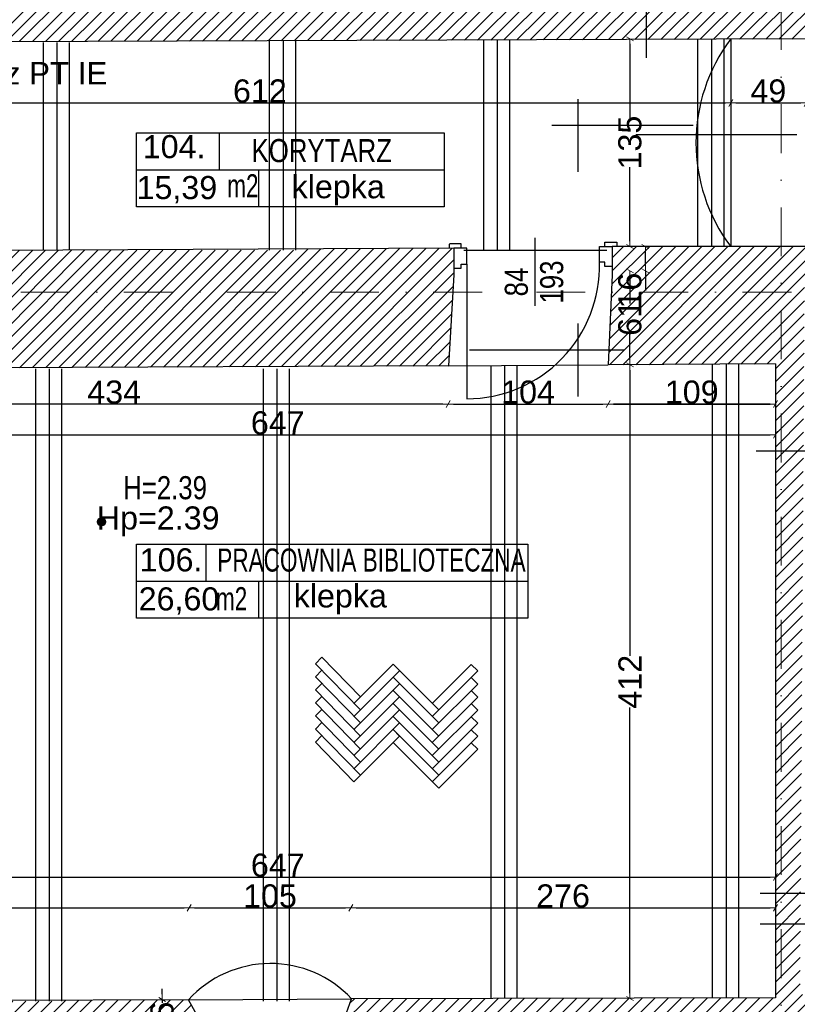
# Model space of a CAD drawing. Header units: millimetres. Extents: x 75999 to 132160, y -108895 to -89040.
# Tile 53 of 61: x 109012 to 114067, y -104884 to -98484. Entities that reach past the tile are written whole.
import ezdxf

# ---------------------------------------------------------------- set-up
doc = ezdxf.new("R2010")
doc.units = ezdxf.units.MM
doc.header["$MEASUREMENT"] = 0
doc.linetypes.add('Dot & Dashed', pattern=[670.277762, 317.5, -176.388889, 0, -176.388874])
for name, color, linetype in [('A-DRZWI', 7, 'Continuous'), ('A-OPISY-2', 7, 'Continuous'), ('A-OPISY-3', 7, 'Continuous'), ('A-WYSOKOSCI', 7, 'Continuous'), ('belki nad', 7, 'Continuous'), ('DIM MALY', 7, 'Continuous'), ('Drawing & Figure', 7, 'Continuous'), ('DRZWI', 7, 'Continuous'), ('linia nadproza', 7, 'Continuous'), ('Nowe_00 ZMIANY', 7, 'Continuous'), ('opisy inne', 7, 'Continuous'), ('OSIE', 7, 'Continuous'), ('podciagi', 7, 'Continuous'), ('POSADZKI', 7, 'Continuous'), ('strop', 7, 'Continuous'), ('Structural - Bearing', 7, 'Continuous'), ('Structural - Grid', 7, 'Continuous'), ('WIDOK', 7, 'Continuous')]:
    doc.layers.add(name, color=color, linetype=linetype)
doc.styles.add('STYL_AUTOMATYCZNY_1', font='arial.ttf')
doc.styles.add('STYL_AUTOMATYCZNY_2', font='arial.ttf')
doc.styles.add('STYL_AUTOMATYCZNY_4', font='arial.ttf', dxfattribs={"width": 0.8})
doc.styles.add('STYL_AUTOMATYCZNY_5', font='arial.ttf', dxfattribs={"width": 0.7})
doc.dimstyles.new('STYL_AUTOMATYCZNY__3', dxfattribs={"dimtxt": 150, "dimasz": 34.231941, "dimexe": 0.18, "dimexo": 0.0625, "dimgap": 0, "dimtad": 1, "dimtih": 1, "dimtoh": 1, "dimdec": 0, "dimlfac": 0.1, "dimzin": 0, "dimdsep": 46, "dimtxsty": 'STYL_AUTOMATYCZNY_2', "dimblk": 'ARROWHEAD_2', "dimblk1": 'ARROWHEAD_2', "dimblk2": 'ARROWHEAD_2', "dimcen": 0.09, "dimse1": 1, "dimse2": 1, "dimclrd": 5, "dimclre": 5, "dimclrt": 1, "dimadec": 0, "dimazin": 0, "dimtfac": 1, "dimtdec": 4, "dimtmove": 0, "dimatfit": 3, "dimfxl": 0, "dimtolj": 1, "dimtzin": 0, "dimarcsym": 0})
doc.dimstyles.new('STYL_AUTOMATYCZNY__4', dxfattribs={"dimtxt": 150, "dimasz": 34.231941, "dimexe": 0.18, "dimexo": 0.0625, "dimgap": 0, "dimtad": 1, "dimdec": 0, "dimlfac": 0.1, "dimzin": 0, "dimdsep": 46, "dimtxsty": 'STYL_AUTOMATYCZNY_2', "dimblk": 'ARROWHEAD_2', "dimblk1": 'ARROWHEAD_2', "dimblk2": 'ARROWHEAD_2', "dimcen": 0.09, "dimse1": 1, "dimse2": 1, "dimclrd": 5, "dimclre": 5, "dimclrt": 1, "dimadec": 0, "dimazin": 0, "dimtfac": 1, "dimtdec": 4, "dimtmove": 0, "dimatfit": 3, "dimfxl": 0, "dimtolj": 1, "dimtzin": 0, "dimarcsym": 0})
doc.dimstyles.new('STYL_AUTOMATYCZNY__7', dxfattribs={"dimtxt": 0.18, "dimasz": 91.2, "dimexe": 0.18, "dimexo": 0.0625, "dimgap": 0, "dimtad": 0, "dimtih": 1, "dimtoh": 1, "dimdec": 4, "dimzin": 0, "dimdsep": 46, "dimcen": 0.09, "dimadec": 0, "dimazin": 0, "dimtfac": 1, "dimtdec": 4, "dimtmove": 0, "dimatfit": 3, "dimldrblk": 'ARROWHEAD_11', "dimfxl": 0, "dimtolj": 1, "dimtzin": 0, "dimarcsym": 0})
pattern_1 = [(45, (0, 0), (-42.426407, 42.426407), [])]

# ---------------------------------------------------------------- blocks, each defined once
blk = doc.blocks.new('ARROWHEAD_2')
at = {"color": 0, "linetype": 'Continuous', "lineweight": 0}
for p, q in [((0, 0), (-1, 0)), ((-0.38, -0.66), (0.38, 0.66))]:
    blk.add_line(p, q, dxfattribs=at)
blk = doc.blocks.new('*D57')
at = {"layer": 'Defpoints', "color": 0}
for p in [(113084.1, -98607), (112979.1, -99957), (113084.1, -99957)]:
    blk.add_point(p, dxfattribs=at)
at = {"layer": 'DIM MALY', "color": 5, "lineweight": -2}
for p, q in [((112979.1, -98641.2), (112979.1, -99123.1)), ((112979.1, -99922.7), (112979.1, -99441.6))]:
    blk.add_line(p, q, dxfattribs=at)
at = {"layer": 'DIM MALY', "color": 5, "lineweight": -2, "xscale": 34.23194115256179, "yscale": 34.23194115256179, "zscale": 34.23194115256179}
for p, rotation in [((112979.1, -98607), 90), ((112979.1, -99957), 270)]:
    blk.add_blockref('ARROWHEAD_2', p, dxfattribs=dict(at, rotation=rotation))
at = {"layer": 'DIM MALY', "color": 1, "insert": (112979.1, -99282.4), "char_height": 150, "attachment_point": 5, "rotation": 90, "style": 'STYL_AUTOMATYCZNY_2'}
blk.add_mtext('\\A1;135', dxfattribs=at)
blk = doc.blocks.new('*D58')
at = {"layer": 'Defpoints', "color": 0}
for p in [(113079.5, -99957), (113084.1, -99957), (113470.7, -100117)]:
    blk.add_point(p, dxfattribs=at)
at = {"layer": 'DIM MALY', "color": 5, "lineweight": -2}
for p, q in [((113079.5, -100082.7), (113079.5, -99991.2)), ((113079.5, -100117), (113079.5, -100244.7))]:
    blk.add_line(p, q, dxfattribs=at)
at = {"layer": 'DIM MALY', "color": 5, "lineweight": -2, "xscale": 34.23194115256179, "yscale": 34.23194115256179, "zscale": 34.23194115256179}
for p, rotation in [((113079.5, -99957), 90), ((113079.5, -100117), 270)]:
    blk.add_blockref('ARROWHEAD_2', p, dxfattribs=dict(at, rotation=rotation))
at = {"layer": 'DIM MALY', "color": 1, "insert": (112979.1, -100244.7), "char_height": 150, "attachment_point": 5, "rotation": 90, "style": 'STYL_AUTOMATYCZNY_2'}
blk.add_mtext('\\A1;16', dxfattribs=at)
blk = doc.blocks.new('*D59')
at = {"layer": 'Defpoints', "color": 0}
for p in [(112979.1, -98607), (113084.1, -98607), (113084.1, -99957)]:
    blk.add_point(p, dxfattribs=at)
at = {"layer": 'DIM MALY', "color": 5, "lineweight": -2}
for p, q in [((112979.1, -98641.2), (112979.1, -99123.1)), ((112979.1, -99922.7), (112979.1, -99441.6))]:
    blk.add_line(p, q, dxfattribs=at)
at = {"layer": 'DIM MALY', "color": 5, "lineweight": -2, "xscale": 34.23194115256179, "yscale": 34.23194115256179, "zscale": 34.23194115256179}
for p, rotation in [((112979.1, -98607), 90), ((112979.1, -99957), 270)]:
    blk.add_blockref('ARROWHEAD_2', p, dxfattribs=dict(at, rotation=rotation))
at = {"layer": 'DIM MALY', "color": 1, "insert": (112979.1, -99282.4), "char_height": 150, "attachment_point": 5, "rotation": 90, "style": 'STYL_AUTOMATYCZNY_2'}
blk.add_mtext('\\A1;135', dxfattribs=at)
blk = doc.blocks.new('*D60')
at = {"layer": 'Defpoints', "color": 0}
for p in [(113370.7, -100117), (112979.1, -100727), (113084.1, -100727)]:
    blk.add_point(p, dxfattribs=at)
at = {"layer": 'DIM MALY', "color": 5, "lineweight": -2}
for p, q in [((112979.1, -100151.2), (112979.1, -100328.9)), ((112979.1, -100692.7), (112979.1, -100515.6))]:
    blk.add_line(p, q, dxfattribs=at)
at = {"layer": 'DIM MALY', "color": 5, "lineweight": -2, "xscale": 34.23194115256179, "yscale": 34.23194115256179, "zscale": 34.23194115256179}
for p, rotation in [((112979.1, -100117), 90), ((112979.1, -100727), 270)]:
    blk.add_blockref('ARROWHEAD_2', p, dxfattribs=dict(at, rotation=rotation))
at = {"layer": 'DIM MALY', "color": 1, "insert": (112979.1, -100422.2), "char_height": 150, "attachment_point": 5, "rotation": 90, "style": 'STYL_AUTOMATYCZNY_2'}
blk.add_mtext('\\A1;61', dxfattribs=at)
blk = doc.blocks.new('*D61')
at = {"layer": 'Defpoints', "color": 0}
for p in [(112984.1, -100727), (112979.1, -104847), (113992.6, -104847)]:
    blk.add_point(p, dxfattribs=at)
at = {"layer": 'DIM MALY', "color": 5, "lineweight": -2}
for p, q in [((112979.1, -100761.2), (112979.1, -102619.4)), ((112979.1, -104812.7), (112979.1, -102955.3))]:
    blk.add_line(p, q, dxfattribs=at)
at = {"layer": 'DIM MALY', "color": 5, "lineweight": -2, "xscale": 34.23194115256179, "yscale": 34.23194115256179, "zscale": 34.23194115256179}
for p, rotation in [((112979.1, -100727), 90), ((112979.1, -104847), 270)]:
    blk.add_blockref('ARROWHEAD_2', p, dxfattribs=dict(at, rotation=rotation))
at = {"layer": 'DIM MALY', "color": 1, "insert": (112979.1, -102787.4), "char_height": 150, "attachment_point": 5, "rotation": 90, "style": 'STYL_AUTOMATYCZNY_2'}
blk.add_mtext('\\A1;412', dxfattribs=at)
blk = doc.blocks.new('*D62')
at = {"layer": 'Defpoints', "color": 0}
for p in [(112837.2, -100632.7), (113924.9, -100632.7), (112837.2, -100981.9)]:
    blk.add_point(p, dxfattribs=at)
at = {"layer": 'DIM MALY', "color": 5, "lineweight": -2}
blk.add_line((113890.7, -100981.9), (112871.4, -100981.9), dxfattribs=at)
at = {"layer": 'DIM MALY', "color": 5, "lineweight": -2, "xscale": 34.23194115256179, "yscale": 34.23194115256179, "zscale": 34.23194115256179, "rotation": 180}
blk.add_blockref('ARROWHEAD_2', (112837.2, -100981.9), dxfattribs=at)
at = {"layer": 'DIM MALY', "color": 5, "lineweight": -2, "xscale": 34.23194115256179, "yscale": 34.23194115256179, "zscale": 34.23194115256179}
blk.add_blockref('ARROWHEAD_2', (113924.9, -100981.9), dxfattribs=at)
at = {"layer": 'DIM MALY', "color": 1, "insert": (113380.7, -100905.3), "char_height": 150, "attachment_point": 5, "style": 'STYL_AUTOMATYCZNY_2'}
blk.add_mtext('\\A1;109', dxfattribs=at)
blk = doc.blocks.new('*D63')
at = {"layer": 'Defpoints', "color": 0}
for p in [(111797.2, -100632.7), (112837.2, -100632.7), (112837.2, -100981.9)]:
    blk.add_point(p, dxfattribs=at)
at = {"layer": 'DIM MALY', "color": 5, "lineweight": -2}
blk.add_line((111831.4, -100981.9), (112803, -100981.9), dxfattribs=at)
at = {"layer": 'DIM MALY', "color": 5, "lineweight": -2, "xscale": 34.23194115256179, "yscale": 34.23194115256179, "zscale": 34.23194115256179, "rotation": 180}
blk.add_blockref('ARROWHEAD_2', (111797.2, -100981.9), dxfattribs=at)
at = {"layer": 'DIM MALY', "color": 5, "lineweight": -2, "xscale": 34.23194115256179, "yscale": 34.23194115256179, "zscale": 34.23194115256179}
blk.add_blockref('ARROWHEAD_2', (112837.2, -100981.9), dxfattribs=at)
at = {"layer": 'DIM MALY', "color": 1, "insert": (112316.8, -100905.3), "char_height": 150, "attachment_point": 5, "style": 'STYL_AUTOMATYCZNY_2'}
blk.add_mtext('\\A1;104', dxfattribs=at)
blk = doc.blocks.new('*D64')
at = {"layer": 'Defpoints', "color": 0}
for p in [(112837.2, -100632.7), (113924.9, -100632.7), (113924.9, -100981.9)]:
    blk.add_point(p, dxfattribs=at)
at = {"layer": 'DIM MALY', "color": 5, "lineweight": -2}
blk.add_line((112871.4, -100981.9), (113890.7, -100981.9), dxfattribs=at)
at = {"layer": 'DIM MALY', "color": 5, "lineweight": -2, "xscale": 34.23194115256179, "yscale": 34.23194115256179, "zscale": 34.23194115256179, "rotation": 180}
blk.add_blockref('ARROWHEAD_2', (112837.2, -100981.9), dxfattribs=at)
at = {"layer": 'DIM MALY', "color": 5, "lineweight": -2, "xscale": 34.23194115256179, "yscale": 34.23194115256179, "zscale": 34.23194115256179}
blk.add_blockref('ARROWHEAD_2', (113924.9, -100981.9), dxfattribs=at)
at = {"layer": 'DIM MALY', "color": 1, "insert": (113380.7, -100905.3), "char_height": 150, "attachment_point": 5, "style": 'STYL_AUTOMATYCZNY_2'}
blk.add_mtext('\\A1;109', dxfattribs=at)
blk = doc.blocks.new('*D211')
at = {"layer": 'Defpoints', "color": 0}
for p in [(110114.2, -104257.2), (107454.1, -104830.1), (110114.2, -104830.1)]:
    blk.add_point(p, dxfattribs=at)
at = {"layer": 'DIM MALY', "color": 5, "lineweight": -2}
blk.add_line((107488.4, -104257.2), (110080, -104257.2), dxfattribs=at)
at = {"layer": 'DIM MALY', "color": 5, "lineweight": -2, "xscale": 34.23194115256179, "yscale": 34.23194115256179, "zscale": 34.23194115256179, "rotation": 180}
blk.add_blockref('ARROWHEAD_2', (107454.1, -104257.2), dxfattribs=at)
at = {"layer": 'DIM MALY', "color": 5, "lineweight": -2, "xscale": 34.23194115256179, "yscale": 34.23194115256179, "zscale": 34.23194115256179}
blk.add_blockref('ARROWHEAD_2', (110114.2, -104257.2), dxfattribs=at)
at = {"layer": 'DIM MALY', "color": 1, "insert": (108783.8, -104180.6), "char_height": 150, "attachment_point": 5, "style": 'STYL_AUTOMATYCZNY_2'}
blk.add_mtext('\\A1;266', dxfattribs=at)
blk = doc.blocks.new('*D212')
at = {"layer": 'Defpoints', "color": 0}
for p in [(110114.2, -104257.2), (107454.1, -104830.1), (110114.2, -104830.1)]:
    blk.add_point(p, dxfattribs=at)
at = {"layer": 'DIM MALY', "color": 5, "lineweight": -2}
blk.add_line((107488.4, -104257.2), (110080, -104257.2), dxfattribs=at)
at = {"layer": 'DIM MALY', "color": 5, "lineweight": -2, "xscale": 34.23194115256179, "yscale": 34.23194115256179, "zscale": 34.23194115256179, "rotation": 180}
blk.add_blockref('ARROWHEAD_2', (107454.1, -104257.2), dxfattribs=at)
at = {"layer": 'DIM MALY', "color": 5, "lineweight": -2, "xscale": 34.23194115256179, "yscale": 34.23194115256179, "zscale": 34.23194115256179}
blk.add_blockref('ARROWHEAD_2', (110114.2, -104257.2), dxfattribs=at)
at = {"layer": 'DIM MALY', "color": 1, "insert": (108783.8, -104180.6), "char_height": 150, "attachment_point": 5, "style": 'STYL_AUTOMATYCZNY_2'}
blk.add_mtext('\\A1;266', dxfattribs=at)
blk = doc.blocks.new('*D213')
at = {"layer": 'Defpoints', "color": 0}
for p in [(111164.2, -104257.2), (110114.2, -104830.1), (111164.2, -104830.1)]:
    blk.add_point(p, dxfattribs=at)
at = {"layer": 'DIM MALY', "color": 5, "lineweight": -2}
blk.add_line((110148.4, -104257.2), (111130, -104257.2), dxfattribs=at)
at = {"layer": 'DIM MALY', "color": 5, "lineweight": -2, "xscale": 34.23194115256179, "yscale": 34.23194115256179, "zscale": 34.23194115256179, "rotation": 180}
blk.add_blockref('ARROWHEAD_2', (110114.2, -104257.2), dxfattribs=at)
at = {"layer": 'DIM MALY', "color": 5, "lineweight": -2, "xscale": 34.23194115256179, "yscale": 34.23194115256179, "zscale": 34.23194115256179}
blk.add_blockref('ARROWHEAD_2', (111164.2, -104257.2), dxfattribs=at)
at = {"layer": 'DIM MALY', "color": 1, "insert": (110638.8, -104180.6), "char_height": 150, "attachment_point": 5, "style": 'STYL_AUTOMATYCZNY_2'}
blk.add_mtext('\\A1;105', dxfattribs=at)
blk = doc.blocks.new('*D214')
at = {"layer": 'Defpoints', "color": 0}
for p in [(110114.2, -104257.2), (107454.1, -104830.1), (110114.2, -104830.1)]:
    blk.add_point(p, dxfattribs=at)
at = {"layer": 'DIM MALY', "color": 5, "lineweight": -2}
blk.add_line((107488.4, -104257.2), (110080, -104257.2), dxfattribs=at)
at = {"layer": 'DIM MALY', "color": 5, "lineweight": -2, "xscale": 34.23194115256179, "yscale": 34.23194115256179, "zscale": 34.23194115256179, "rotation": 180}
blk.add_blockref('ARROWHEAD_2', (107454.1, -104257.2), dxfattribs=at)
at = {"layer": 'DIM MALY', "color": 5, "lineweight": -2, "xscale": 34.23194115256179, "yscale": 34.23194115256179, "zscale": 34.23194115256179}
blk.add_blockref('ARROWHEAD_2', (110114.2, -104257.2), dxfattribs=at)
at = {"layer": 'DIM MALY', "color": 1, "insert": (108783.8, -104180.6), "char_height": 150, "attachment_point": 5, "style": 'STYL_AUTOMATYCZNY_2'}
blk.add_mtext('\\A1;266', dxfattribs=at)
blk = doc.blocks.new('*D215')
at = {"layer": 'Defpoints', "color": 0}
for p in [(111164.2, -104257.2), (110114.2, -104830.1), (111164.2, -104830.1)]:
    blk.add_point(p, dxfattribs=at)
at = {"layer": 'DIM MALY', "color": 5, "lineweight": -2}
blk.add_line((110148.4, -104257.2), (111130, -104257.2), dxfattribs=at)
at = {"layer": 'DIM MALY', "color": 5, "lineweight": -2, "xscale": 34.23194115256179, "yscale": 34.23194115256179, "zscale": 34.23194115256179, "rotation": 180}
blk.add_blockref('ARROWHEAD_2', (110114.2, -104257.2), dxfattribs=at)
at = {"layer": 'DIM MALY', "color": 5, "lineweight": -2, "xscale": 34.23194115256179, "yscale": 34.23194115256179, "zscale": 34.23194115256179}
blk.add_blockref('ARROWHEAD_2', (111164.2, -104257.2), dxfattribs=at)
at = {"layer": 'DIM MALY', "color": 1, "insert": (110638.8, -104180.6), "char_height": 150, "attachment_point": 5, "style": 'STYL_AUTOMATYCZNY_2'}
blk.add_mtext('\\A1;105', dxfattribs=at)
blk = doc.blocks.new('*D216')
at = {"layer": 'Defpoints', "color": 0}
for p in [(113924.9, -104257.2), (111164.2, -104830.1), (113924.9, -104830.1)]:
    blk.add_point(p, dxfattribs=at)
at = {"layer": 'DIM MALY', "color": 5, "lineweight": -2}
blk.add_line((111198.4, -104257.2), (113890.7, -104257.2), dxfattribs=at)
at = {"layer": 'DIM MALY', "color": 5, "lineweight": -2, "xscale": 34.23194115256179, "yscale": 34.23194115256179, "zscale": 34.23194115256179, "rotation": 180}
blk.add_blockref('ARROWHEAD_2', (111164.2, -104257.2), dxfattribs=at)
at = {"layer": 'DIM MALY', "color": 5, "lineweight": -2, "xscale": 34.23194115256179, "yscale": 34.23194115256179, "zscale": 34.23194115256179}
blk.add_blockref('ARROWHEAD_2', (113924.9, -104257.2), dxfattribs=at)
at = {"layer": 'DIM MALY', "color": 1, "insert": (112544.2, -104180.6), "char_height": 150, "attachment_point": 5, "style": 'STYL_AUTOMATYCZNY_2'}
blk.add_mtext('\\A1;276', dxfattribs=at)
blk = doc.blocks.new('*D227')
at = {"layer": 'Defpoints', "color": 0}
for p in [(113924.9, -104057.2), (107454.1, -104762.4), (113924.9, -104802.4)]:
    blk.add_point(p, dxfattribs=at)
at = {"layer": 'DIM MALY', "color": 5, "lineweight": -2}
blk.add_line((107488.4, -104057.2), (113890.7, -104057.2), dxfattribs=at)
at = {"layer": 'DIM MALY', "color": 5, "lineweight": -2, "xscale": 34.23194115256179, "yscale": 34.23194115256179, "zscale": 34.23194115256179, "rotation": 180}
blk.add_blockref('ARROWHEAD_2', (107454.1, -104057.2), dxfattribs=at)
at = {"layer": 'DIM MALY', "color": 5, "lineweight": -2, "xscale": 34.23194115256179, "yscale": 34.23194115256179, "zscale": 34.23194115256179}
blk.add_blockref('ARROWHEAD_2', (113924.9, -104057.2), dxfattribs=at)
at = {"layer": 'DIM MALY', "color": 1, "insert": (110689.2, -103980.6), "char_height": 150, "attachment_point": 5, "style": 'STYL_AUTOMATYCZNY_2'}
blk.add_mtext('\\A1;647', dxfattribs=at)
blk = doc.blocks.new('*D264')
at = {"layer": 'Defpoints', "color": 0}
for p in [(113924.9, -101074.4), (113924.9, -101181.9), (107454.1, -101450.6)]:
    blk.add_point(p, dxfattribs=at)
at = {"layer": 'DIM MALY', "color": 5, "lineweight": -2}
blk.add_line((107488.4, -101181.9), (113890.7, -101181.9), dxfattribs=at)
at = {"layer": 'DIM MALY', "color": 5, "lineweight": -2, "xscale": 34.23194115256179, "yscale": 34.23194115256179, "zscale": 34.23194115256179, "rotation": 180}
blk.add_blockref('ARROWHEAD_2', (107454.1, -101181.9), dxfattribs=at)
at = {"layer": 'DIM MALY', "color": 5, "lineweight": -2, "xscale": 34.23194115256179, "yscale": 34.23194115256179, "zscale": 34.23194115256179}
blk.add_blockref('ARROWHEAD_2', (113924.9, -101181.9), dxfattribs=at)
at = {"layer": 'DIM MALY', "color": 1, "insert": (110689.2, -101105.3), "char_height": 150, "attachment_point": 5, "style": 'STYL_AUTOMATYCZNY_2'}
blk.add_mtext('\\A1;647', dxfattribs=at)
blk = doc.blocks.new('*D271')
at = {"layer": 'Defpoints', "color": 0}
for p in [(113634.1, -99024.4), (107512.9, -99129.4), (113634.1, -99163.2)]:
    blk.add_point(p, dxfattribs=at)
at = {"layer": 'DIM MALY', "color": 5, "lineweight": -2}
blk.add_line((107547.1, -99024.4), (113599.9, -99024.4), dxfattribs=at)
at = {"layer": 'DIM MALY', "color": 5, "lineweight": -2, "xscale": 34.23194115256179, "yscale": 34.23194115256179, "zscale": 34.23194115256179, "rotation": 180}
blk.add_blockref('ARROWHEAD_2', (107512.9, -99024.4), dxfattribs=at)
at = {"layer": 'DIM MALY', "color": 5, "lineweight": -2, "xscale": 34.23194115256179, "yscale": 34.23194115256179, "zscale": 34.23194115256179}
blk.add_blockref('ARROWHEAD_2', (113634.1, -99024.4), dxfattribs=at)
at = {"layer": 'DIM MALY', "color": 1, "insert": (110573.1, -98947.8), "char_height": 150, "attachment_point": 5, "style": 'STYL_AUTOMATYCZNY_2'}
blk.add_mtext('\\A1;612', dxfattribs=at)
blk = doc.blocks.new('*D272')
at = {"layer": 'Defpoints', "color": 0}
for p in [(114124.1, -99024.4), (114124.1, -99139.2), (113634.1, -99157.3)]:
    blk.add_point(p, dxfattribs=at)
at = {"layer": 'DIM MALY', "color": 5, "lineweight": -2}
blk.add_line((113668.4, -99024.4), (114089.9, -99024.4), dxfattribs=at)
at = {"layer": 'DIM MALY', "color": 5, "lineweight": -2, "xscale": 34.23194115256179, "yscale": 34.23194115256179, "zscale": 34.23194115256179, "rotation": 180}
blk.add_blockref('ARROWHEAD_2', (113634.1, -99024.4), dxfattribs=at)
at = {"layer": 'DIM MALY', "color": 5, "lineweight": -2, "xscale": 34.23194115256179, "yscale": 34.23194115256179, "zscale": 34.23194115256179}
blk.add_blockref('ARROWHEAD_2', (114124.1, -99024.4), dxfattribs=at)
at = {"layer": 'DIM MALY', "color": 1, "insert": (113878.9, -98947.8), "char_height": 150, "attachment_point": 5, "style": 'STYL_AUTOMATYCZNY_2'}
blk.add_mtext('\\A1;49', dxfattribs=at)
blk = doc.blocks.new('*D273')
at = {"layer": 'Defpoints', "color": 0}
for p in [(114124.1, -99024.4), (114124.1, -99139.2), (113634.1, -99157.3)]:
    blk.add_point(p, dxfattribs=at)
at = {"layer": 'DIM MALY', "color": 5, "lineweight": -2}
blk.add_line((113668.4, -99024.4), (114089.9, -99024.4), dxfattribs=at)
at = {"layer": 'DIM MALY', "color": 5, "lineweight": -2, "xscale": 34.23194115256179, "yscale": 34.23194115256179, "zscale": 34.23194115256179, "rotation": 180}
blk.add_blockref('ARROWHEAD_2', (113634.1, -99024.4), dxfattribs=at)
at = {"layer": 'DIM MALY', "color": 5, "lineweight": -2, "xscale": 34.23194115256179, "yscale": 34.23194115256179, "zscale": 34.23194115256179}
blk.add_blockref('ARROWHEAD_2', (114124.1, -99024.4), dxfattribs=at)
at = {"layer": 'DIM MALY', "color": 1, "insert": (113878.9, -98947.8), "char_height": 150, "attachment_point": 5, "style": 'STYL_AUTOMATYCZNY_2'}
blk.add_mtext('\\A1;49', dxfattribs=at)
blk = doc.blocks.new('*D275')
at = {"layer": 'Defpoints', "color": 0}
for p in [(114124.1, -99024.4), (114124.1, -99139.2), (113634.1, -99157.3)]:
    blk.add_point(p, dxfattribs=at)
at = {"layer": 'DIM MALY', "color": 5, "lineweight": -2}
blk.add_line((113668.4, -99024.4), (114089.9, -99024.4), dxfattribs=at)
at = {"layer": 'DIM MALY', "color": 5, "lineweight": -2, "xscale": 34.23194115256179, "yscale": 34.23194115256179, "zscale": 34.23194115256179, "rotation": 180}
blk.add_blockref('ARROWHEAD_2', (113634.1, -99024.4), dxfattribs=at)
at = {"layer": 'DIM MALY', "color": 5, "lineweight": -2, "xscale": 34.23194115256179, "yscale": 34.23194115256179, "zscale": 34.23194115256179}
blk.add_blockref('ARROWHEAD_2', (114124.1, -99024.4), dxfattribs=at)
at = {"layer": 'DIM MALY', "color": 1, "insert": (113878.9, -98947.8), "char_height": 150, "attachment_point": 5, "style": 'STYL_AUTOMATYCZNY_2'}
blk.add_mtext('\\A1;49', dxfattribs=at)
blk = doc.blocks.new('*D339')
at = {"layer": 'Defpoints', "color": 0}
for p in [(110320.2, -104853.2), (109937.9, -105113.4), (110273.1, -105113.4)]:
    blk.add_point(p, dxfattribs=at)
at = {"layer": 'DIM MALY', "color": 5, "lineweight": -2}
for p, q in [((109937.9, -104819), (109937.9, -104784.7)), ((109937.9, -104853.2), (109937.9, -104874.9)), ((109937.9, -105113.4), (109937.9, -105092.2)), ((109937.9, -105147.6), (109937.9, -105181.9))]:
    blk.add_line(p, q, dxfattribs=at)
at = {"layer": 'DIM MALY', "color": 5, "lineweight": -2, "xscale": 34.23194115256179, "yscale": 34.23194115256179, "zscale": 34.23194115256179}
for p, rotation in [((109937.9, -104853.2), 270), ((109937.9, -105113.4), 90)]:
    blk.add_blockref('ARROWHEAD_2', p, dxfattribs=dict(at, rotation=rotation))
at = {"layer": 'DIM MALY', "color": 1, "insert": (109937.9, -104983.6), "char_height": 150, "attachment_point": 5, "rotation": 90, "style": 'STYL_AUTOMATYCZNY_2'}
blk.add_mtext('\\A1;26', dxfattribs=at)
blk = doc.blocks.new('*D343')
at = {"layer": 'Defpoints', "color": 0}
for p in [(107455, -100981.9), (111797.2, -101046.9), (107455, -101086.9)]:
    blk.add_point(p, dxfattribs=at)
at = {"layer": 'DIM MALY', "color": 5, "lineweight": -2}
blk.add_line((111763, -100981.9), (107489.3, -100981.9), dxfattribs=at)
at = {"layer": 'DIM MALY', "color": 5, "lineweight": -2, "xscale": 34.23194115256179, "yscale": 34.23194115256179, "zscale": 34.23194115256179, "rotation": 180}
blk.add_blockref('ARROWHEAD_2', (107455, -100981.9), dxfattribs=at)
at = {"layer": 'DIM MALY', "color": 5, "lineweight": -2, "xscale": 34.23194115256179, "yscale": 34.23194115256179, "zscale": 34.23194115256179}
blk.add_blockref('ARROWHEAD_2', (111797.2, -100981.9), dxfattribs=at)
at = {"layer": 'DIM MALY', "color": 1, "insert": (109625.7, -100905.2), "char_height": 150, "attachment_point": 5, "style": 'STYL_AUTOMATYCZNY_2'}
blk.add_mtext('\\A1;434', dxfattribs=at)
blk = doc.blocks.new('ARROWHEAD_11')
at = {"color": 0, "linetype": 'Continuous', "lineweight": 0}
blk.add_line((0, 0), (-1, 0), dxfattribs=at)
at = {"color": 0, "linetype": 'Continuous', "lineweight": 0, "const_width": 0.25, "flags": 128}
blk.add_lwpolyline([(-0.125, 0, 1), (0.125, 0, 1)], format="xyb", close=True, dxfattribs=at)

msp = doc.modelspace()

# ---------------------------------------------------------------- hatches: boundary and pattern name
at = {"layer": 'A-WYSOKOSCI'}
msp.add_hatch(color=256, dxfattribs=at).paths.add_polyline_path([(109570.3, -101747.7, 1), (109516.9, -101747.7, 1)])
msp.add_hatch(color=256, dxfattribs=at).paths.add_polyline_path([(109570.3, -101747.7, 1), (109516.9, -101747.7, 1)])
at = {"layer": 'Drawing & Figure'}
h = msp.add_hatch(dxfattribs=at)
h.set_pattern_fill('Common_Brick_0001', color=256, style=0, pattern_type=2)
h.set_pattern_definition(pattern_1)
h.paths.add_polyline_path([(107002, -98581.8, 0.420514), (107052, -98632.9), (108086.6, -98629.3), (113084.1, -98612.3), (113633, -98610.4), (114124, -98608.8), (114124.1, -98500), (114125.5, -98500), (114813.7, -98495.8), (115356.2, -98492.6), (115356.2, -98382.9), (115357, -98362.8), (115372.7, -97992.8), (115059.1, -97992.8), (114813.7, -97992.8), (114134.1, -97992.8), (114134.1, -97892.9), (113754.1, -97892.9), (113754.1, -97341), (113754.1, -96932.9), (114134.1, -96932.9), (114134.1, -95797.3), (114134.1, -95742.8), (114004.1, -95742.1), (113586.7, -95858.2), (113588.5, -97341), (113589.1, -97902.7), (113084.1, -97903.6), (113039.1, -97903.7), (113039.1, -97903.9), (113039.1, -98183.7), (112899.1, -98183.7), (112899.1, -97903.9), (109246.8, -97910.1), (109246.8, -97909.8), (108086.6, -97911.7), (107534.3, -97912.6), (107543.3, -97341), (107569.6, -95662.9), (107159.6, -95652.5), (107159.6, -95653.3), (107029.6, -95683.1), (107029.4, -95683.1), (107018, -96942.8), (107460, -96942.9), (107460, -97341), (107460, -97912.8), (107009.2, -97912.7)])
h = msp.add_hatch(dxfattribs=at)
h.set_pattern_fill('Common_Brick_0001', color=256, style=0, pattern_type=2)
h.set_pattern_definition(pattern_1)
h.paths.add_polyline_path([(105902, -100099.6), (105905.2, -100545.8), (106081.9, -100547), (106081.9, -100542.8), (106251.9, -100542.8), (106251.9, -100548.1), (106825.2, -100551.8), (106825.2, -100612.9), (106962.9, -100612.9), (107102.9, -100612.9), (107103.2, -100612.9), (107102.9, -100752.9), (106825.2, -100752.9), (106825.2, -101286.9), (106825.2, -101876.3), (106825.2, -102462.9), (106387.2, -102462.9), (106262.9, -102629.2), (106795.2, -102632.9), (106795.2, -102727.6), (106802.5, -102727.6), (106802.5, -103207.6), (106795.2, -103207.6), (106795.2, -103707.9), (106935.2, -103707.9), (107454.1, -103632.9), (107455, -101286.9), (107455.1, -100752.9), (107778.3, -100751.3), (107778.3, -100750.6), (107778.3, -100612.9), (107778.3, -100472.9), (107778.3, -100472.6), (107918.3, -100472.9), (107918.3, -100750.6), (108086.6, -100749.9), (111798.3, -100734.1), (111833.7, -100142.9), (111833.7, -99969.8), (110804.1, -99974.8), (110804.1, -99982.6), (109164.1, -99982.9), (109164.1, -99982.8), (108086.6, -99988), (106790.4, -99994.3, -1.056946), (106214.9, -99979.1), (105912.7, -99976.9), (105911.7, -100099.6)])
h = msp.add_hatch(dxfattribs=at)
h.set_pattern_fill('Common_Brick_0001', color=256, style=0, pattern_type=2)
h.set_pattern_definition(pattern_1)
h.paths.add_polyline_path([(111169, -104848), (111078.9, -105102.1), (111079.8, -105238.5), (111093.8, -105358.4), (111103.4, -105358.4, -0.383982), (111139.1, -105393.5), (111151.4, -105393.4), (111151.5, -105408.4, 1.205804), (111199.5, -105440.3), (111214.3, -105440.2), (111214.4, -105457.7), (111297.1, -105457.2), (111297.3, -105457.1), (113184.3, -105444.1), (113225.6, -105444), (113225.5, -105426.5), (113240.3, -105426.4, 0.263086), (113263.3, -105443.8), (113271.3, -105443.8, 0.761796), (113278.6, -105387.7), (113278.5, -105372.8), (113725.3, -105371.2), (114172.1, -105369.5), (114172.2, -105384.4, 0.761796), (114179.9, -105440.4), (114187.8, -105440.4, 0.263086), (114210.7, -105422.8), (114225.5, -105422.8), (114225.6, -105440.3), (114308.2, -105439.9), (116761.7, -105424.2), (116761.6, -105406.7), (116776.3, -105406.6, 1.205804), (116824, -105374.1), (116823.9, -105359.1), (116836.2, -105359.1, -0.383982), (116871.5, -105323.5), (116881, -105323.5), (116893.6, -105203.4), (116892.8, -105060.8), (116795.3, -104814), (114084.3, -104820.4), (114085.5, -104584.5), (114085.8, -104584.5), (114087.2, -104362.2), (114088.5, -104162.2), (114106.6, -101286.9), (114113.8, -100140.1), (114813.7, -100135.9), (115334.3, -100132.7), (115321.7, -100127), (115334.3, -100127), (115334.3, -99997), (115321.5, -99997), (115144.1, -100010.9), (115144.1, -100003.9), (115059.1, -100004.4), (114813.7, -100005.9), (114124.1, -100010), (114124, -99958.8), (113634.3, -99958.4), (113634.3, -99958.8, -0.0001), (113634, -99958.4), (113589.1, -99958.4), (113509.1, -99958.3), (113509.1, -99961), (113419.1, -99960.9), (113419.1, -99958.3), (112864.4, -99957.8), (112864.4, -100087.8), (112864.4, -100142.9), (112838.3, -100727.8), (113924.9, -100721.2), (113924.9, -101286.9), (113924.9, -104162.2), (113924.9, -104362.2), (113924.9, -104841.3), (113684.1, -104841.9), (113604.1, -104842.1), (113514.1, -104842.3)])
h = msp.add_hatch(dxfattribs=at)
h.set_pattern_fill('Common_Brick_0001', color=256, style=0, pattern_type=2)
h.set_pattern_definition(pattern_1)
h.paths.add_polyline_path([(104890.7, -105120.6), (104890.7, -105263.1), (104904, -105383.1), (104913.6, -105383.1, -0.383982), (104949.1, -105418.5), (104961.4, -105418.5), (104961.4, -105433.5, 1.205804), (105009.2, -105465.7), (105024, -105465.7), (105024, -105483.1), (107038.1, -105476), (107120.8, -105475.7), (107120.7, -105458.2), (107135.5, -105458.2, 0.263086), (107158.5, -105475.6), (107166.5, -105475.5, 0.761796), (107173.8, -105419.4), (107173.7, -105404.6), (107620.5, -105402.9), (108067.3, -105401.3), (108067.4, -105416.1, 0.761796), (108075.1, -105472.2), (108083, -105472.1, 0.263086), (108105.9, -105454.6), (108120.7, -105454.5), (108120.8, -105472), (108203.4, -105471.7), (110054.7, -105464.7), (110114.7, -105464.4), (110114.6, -105446.9), (110129.3, -105446.8, 1.205804), (110177, -105414.3), (110176.9, -105399.3), (110189.2, -105399.2, -0.383982), (110224.5, -105363.7), (110234, -105363.6), (110246.7, -105243.6), (110245.8, -105101), (110109.9, -104854.5), (110109.8, -104854.5), (109284.1, -104857.5), (109284.1, -104862.9), (107454.1, -104864.2), (107454.1, -104662.9), (106925.2, -104627.7), (106795.2, -104627.7), (106795.2, -104633), (106795.2, -104852.9), (104994.1, -104852.9)])

# ---------------------------------------------------------------- linework, layer by layer
for p, q in [((112642.8, -99473.1), (112642.8, -98999.3)), ((112470.3, -99170.1), (113390.7, -99170.1)), ((113017.3, -99228.9), (114062.9, -99228.9)), ((112642.8, -100932.8), (112642.8, -100459)), ((112942.3, -100632.5), (111936, -100632.5))]:
    msp.add_line(p, q)
at = {"layer": 'A-DRZWI'}
msp.add_line((112360.7, -99902.7), (112360.7, -100343.7), dxfattribs=at)
msp.add_lwpolyline([(111918.2, -100072.7), (111918.2, -100948, 0.42244), (112780.4, -100060.8)], format="xyb", dxfattribs=at)
at = {"layer": 'A-OPISY-3'}
for p, q in [((110307.5, -99220), (110307.5, -99460.1)), ((109771.4, -99460), (111771.4, -99460)), ((110564.4, -99460.1), (110564.4, -99700)), ((110221.8, -101893.9), (110221.8, -102134)), ((109771.4, -102133.9), (112314.7, -102133.9)), ((109852.8, -102133.7), (111556.3, -102133.7)), ((110564.4, -102134), (110564.4, -102373.9))]:
    msp.add_line(p, q, dxfattribs=at)
for points in [[(109771.4, -99700), (109771.4, -99220), (111771.4, -99220), (111771.4, -99700)], [(109771.4, -102373.9), (109771.4, -101893.9), (112314.7, -101893.9), (112314.7, -102373.9)]]:
    msp.add_lwpolyline(points, close=True, dxfattribs=at)
at = {"layer": 'A-WYSOKOSCI'}
msp.add_circle((109543.6, -101747.7), 26.7, dxfattribs=at)
msp.add_circle((109543.6, -101747.7), 26.7, dxfattribs=at)
at = {"layer": 'belki nad'}
for p, q in [((109164.1, -98632.9), (109164.1, -99982.9)), ((109334.1, -98632.9), (109334.1, -99982.6)), ((110634.1, -98620.7), (110634.1, -99982.6)), ((110804.1, -98620.1), (110804.1, -99982.6)), ((112026.8, -98615.9), (112026.8, -99982.6)), ((112196.8, -98615.3), (112196.8, -99982.6)), ((113419.1, -98611.2), (113419.1, -99960.9)), ((113589.1, -98611.2), (113589.1, -99960.9)), ((112074.1, -100732.3), (112074.1, -104842.4)), ((112244.1, -100731.3), (112244.1, -104841.4)), ((113514.1, -100723.7), (113514.1, -104843.8)), ((113684.1, -100722.7), (113684.1, -104842.8)), ((109114.1, -100752.9), (109114.1, -104862.9)), ((109284.1, -100752.9), (109284.1, -104862.9)), ((110594.1, -100752.9), (110594.1, -104862.9)), ((110764.1, -100752.9), (110764.1, -104862.9))]:
    msp.add_line(p, q, dxfattribs=at)
at = {"layer": 'DIM MALY'}
for p, q in [((113084.1, -97807.7), (113084.1, -98731.1)), ((113799.2, -101286.9), (114211.7, -101286.9)), ((113824.6, -104162.2), (114208.8, -104162.2)), ((113824.6, -104362.2), (114208.8, -104362.2))]:
    msp.add_line(p, q, dxfattribs=at)
at = {"layer": 'DRZWI'}
for p, q in [((111882, -99969.8), (111833.7, -99969.8)), ((112816.1, -99957.8), (112864.4, -99957.8))]:
    msp.add_line(p, q, dxfattribs=at)
for points in [[(111882, -99941.6), (111807.9, -99941.6, 0.414334), (111803.9, -99945.6), (111803.9, -99969.8)], [(112816.1, -99929.7), (112890.2, -99929.7, -0.414334), (112894.2, -99933.7), (112894.2, -99957.8)]]:
    msp.add_lwpolyline(points, format="xyb", dxfattribs=at)
for points in [[(111833.7, -100099.8), (111882, -100099.8), (111882, -100072.7), (111917.7, -100072.7), (111917.7, -99969.8), (111882, -99969.8), (111882, -99941.6)], [(112864.4, -100087.8), (112816.1, -100087.8), (112816.1, -100060.8), (112780.4, -100060.8), (112780.4, -99957.8), (112816.1, -99957.8), (112816.1, -99929.7)]]:
    msp.add_lwpolyline(points, dxfattribs=at)
at = {"layer": 'linia nadproza'}
for p, q in [((113634.1, -98610.4), (113634.3, -99958.8)), ((111899.1, -99982.9), (112829.1, -99982.9)), ((111797.1, -100734.1), (112837, -100727.8))]:
    msp.add_line(p, q, dxfattribs=at)
at = {"layer": 'OSIE'}
for p, q in [((109254.1, -98632.9), (109254.1, -99982.7)), ((110724.1, -98620.3), (110724.1, -99982.7)), ((112116.8, -98615.6), (112116.8, -99982.7)), ((113509.1, -98611.2), (113509.1, -99961)), ((112164.1, -100731.8), (112164.1, -104841.8)), ((113604.1, -100723.2), (113604.1, -104843.3)), ((109204.1, -100752.9), (109204.1, -104862.9)), ((110684.1, -100752.9), (110684.1, -104862.9))]:
    msp.add_line(p, q, dxfattribs=at)
at = {"layer": 'podciagi'}
msp.add_arc((114529.7, -99283.8), 1121.4, 142.99071, 217.00929, dxfattribs=at)
at = {"layer": 'POSADZKI'}
for p, q in [((110933.6, -102670.5), (110976.1, -102628.1)), ((111227.2, -102885.9), (110976.1, -102628.1)), ((111227.2, -102970.7), (110933.6, -102670.5)), ((110933.6, -102755.3), (110976.1, -102712.9)), ((111184.8, -102928.3), (111439.3, -102673.7)), ((111184.8, -103013.1), (111481.7, -102716.2)), ((111736.3, -102970.7), (111439.3, -102673.7)), ((111439.3, -102758.6), (111481.7, -102716.2)), ((111693.9, -102928.3), (111947.1, -102675.1)), ((111693.9, -103013.1), (111989.5, -102717.5)), ((111989.5, -102717.5), (111947.1, -102675.1)), ((111227.2, -103055.6), (110933.6, -102755.3)), ((111736.3, -103055.6), (111439.3, -102758.6)), ((111989.5, -102802.4), (111947.1, -102759.9)), ((110933.6, -102840.2), (110976.1, -102797.8)), ((111227.2, -103140.4), (110933.6, -102840.2)), ((111184.8, -103098), (111481.7, -102801)), ((111736.3, -103140.4), (111439.3, -102843.4)), ((111693.9, -103098), (111989.5, -102802.4)), ((111989.5, -102887.2), (111947.1, -102844.8)), ((110933.6, -102925.1), (110976.1, -102882.6)), ((111184.8, -103182.8), (111481.7, -102885.9)), ((111693.9, -103182.8), (111989.5, -102887.2)), ((111227.2, -103225.3), (110933.6, -102925.1)), ((110933.6, -103009.9), (110976.1, -102967.5)), ((111184.8, -103267.7), (111481.7, -102970.7)), ((111736.3, -103225.3), (111439.3, -102928.3)), ((111693.9, -103267.7), (111989.5, -102972.1)), ((111989.5, -102972.1), (111947.1, -102929.7)), ((111227.2, -103310.1), (110933.6, -103009.9)), ((111736.3, -103310.1), (111439.3, -103013.1)), ((111989.5, -103056.9), (111947.1, -103014.5)), ((110933.6, -103094.8), (110976.1, -103052.3)), ((111227.2, -103395), (110933.6, -103094.8)), ((111184.8, -103352.5), (111481.7, -103055.6)), ((111736.3, -103395), (111439.3, -103098)), ((111481.7, -103140.4), (111439.3, -103098)), ((111693.9, -103352.5), (111989.5, -103056.9)), ((111989.5, -103141.8), (111947.1, -103099.4)), ((110933.6, -103179.6), (110976.1, -103137.2)), ((111184.8, -103437.4), (110933.6, -103179.6)), ((111184.8, -103437.4), (111481.7, -103140.4)), ((111693.9, -103437.4), (111989.5, -103141.8)), ((111736.3, -103479.8), (111439.3, -103182.8)), ((111736.3, -103479.8), (111989.5, -103226.6)), ((111989.5, -103226.6), (111947.1, -103184.2))]:
    msp.add_line(p, q, dxfattribs=at)
at = {"layer": 'strop'}
msp.add_arc((110642.4, -105339.1), 720, 43.00665, 137.70066, dxfattribs=at)
at = {"layer": 'Structural - Bearing'}
for p, q in [((114124, -98608.8), (107052, -98632.9)), ((111833.7, -99969.8), (106790.4, -99994.3)), ((111833.7, -99969.8), (111833.7, -100142.9)), ((112864.4, -99957.8), (112864.4, -100142.9)), ((114124, -99958.8), (112864.4, -99957.8)), ((111833.7, -100142.9), (111798.3, -100734.1)), ((112864.4, -100142.9), (112838.3, -100727.8)), ((111798.3, -100734.1), (107918.3, -100750.6)), ((113924.9, -100721.2), (112838.3, -100727.8)), ((113924.9, -100721.2), (113924.9, -104841.3)), ((113924.9, -104841.3), (111169, -104848)), ((110109.9, -104854.5), (107454.1, -104864.2)), ((110245.8, -105101), (110109.9, -104854.5)), ((111078.9, -105102.1), (111169, -104848))]:
    msp.add_line(p, q, dxfattribs=at)
at = {"layer": 'Structural - Grid', "linetype": 'Dot & Dashed', "lineweight": 15}
for p, q in [((113962.3, -107395.1), (113962.3, -90539.7)), ((118721.3, -100254.9), (80776.9, -100254.9))]:
    msp.add_line(p, q, dxfattribs=at)
at = {"layer": 'WIDOK'}
msp.add_line((110109.8, -104854.5), (111169, -104848), dxfattribs=at)

# ---------------------------------------------------------------- texts
at = {"layer": 'A-OPISY-2', "char_height": 150}
for s, insert, attachment_point, style in [('\\A1;{\\pql;\\fArial|b0|i0|c238|p0;\\W1.000000;104.}', (109811.4, -99386.1), 7, 'STYL_AUTOMATYCZNY_1'), ('\\A1;{\\pql;\\fArial|b0|i0|c238|p0;\\W0.800000;KORYTARZ}', (110519, -99411.6), 7, 'STYL_AUTOMATYCZNY_4'), ('\\A1;{\\pql;\\fArial|b0|i0|c238|p0;\\W1.000000;15,39}', (109771.4, -99677.7), 7, 'STYL_AUTOMATYCZNY_1'), ('\\A1;{\\pqr;\\fArial|b0|i0|c238|p0;\\W0.700000;m2}', (110564.4, -99488.2), 3, 'STYL_AUTOMATYCZNY_5'), ('\\A1;{\\pql;\\fArial|b0|i0|c238|p0;\\W1.000000; klepka}', (110721.3, -99689.5), 7, 'STYL_AUTOMATYCZNY_1'), ('\\A1;{\\pql;\\fArial|b0|i0|c238|p0;\\W1.000000;106.}', (109791.8, -102072), 7, 'STYL_AUTOMATYCZNY_1'), ('\\A1;{\\pql;\\fArial|b0|i0|c238|p0;\\W0.700000;PRACOWNIA BIBLIOTECZNA}', (110296.1, -102073.4), 7, 'STYL_AUTOMATYCZNY_5'), ('\\A1;{\\pql;\\fArial|b0|i0|c238|p0;\\W1.000000;26,60}', (109785, -102351.6), 7, 'STYL_AUTOMATYCZNY_1'), ('\\A1;{\\pqr;\\fArial|b0|i0|c238|p0;\\W0.700000;m2}', (110491, -102172.5), 3, 'STYL_AUTOMATYCZNY_5'), ('\\A1;{\\pql;\\fArial|b0|i0|c238|p0;\\W1.000000;klepka}', (110793.2, -102349.6), 7, 'STYL_AUTOMATYCZNY_1')]:
    msp.add_mtext(s, dxfattribs=dict(at, insert=insert, attachment_point=attachment_point, style=style))
at = {"layer": 'A-WYSOKOSCI', "char_height": 150, "attachment_point": 5}
for s, insert, style in [('\\A1;{\\pqc;\\fArial|b0|i0|c238|p0;\\W0.800000;H=2.39}', (109956.6, -101527), 'STYL_AUTOMATYCZNY_4'), ('\\A1;{\\pqc;\\fArial|b0|i0|c238|p0;\\W1.000000;Hp=2.39}', (109911.9, -101745.4), 'STYL_AUTOMATYCZNY_1')]:
    msp.add_mtext(s, dxfattribs=dict(at, insert=insert, style=style))
at = {"layer": 'Nowe_00 ZMIANY', "insert": (106140, -98854.4), "char_height": 150, "attachment_point": 4, "style": 'STYL_AUTOMATYCZNY_2'}
msp.add_mtext('\\A1;{\\pql;\\fArial|b0|i0|c238|p0;\\W1.000000;wymiana \\fHelvetica|b0|i0|c0|p0;\\H0.971429x;\\W1.000000;rozdzielnicy zgodnie z PT IE}', dxfattribs=at)
at = {"layer": 'opisy inne', "char_height": 150, "attachment_point": 5, "rotation": 90, "style": 'STYL_AUTOMATYCZNY_4'}
for s, insert in [('\\A1;{\\pqc;\\fArial|b0|i0|c238|p0;\\W0.800000;84}', (112241.3, -100188.9)), ('\\A1;{\\pqc;\\fArial|b0|i0|c238|p0;\\W0.800000;193}', (112471.1, -100188.9))]:
    msp.add_mtext(s, dxfattribs=dict(at, insert=insert))

# ---------------------------------------------------------------- dimensions: what is measured, and where the dimension line sits
at = {"layer": 'DIM MALY'}
for base, p1, p2, angle, picture, middle in [((112979.1, -99957), (113084.1, -98607), (113084.1, -99957), 270, '*D57', (112979.1, -99282.4)), ((112979.1, -98607), (113084.1, -99957), (113084.1, -98607), 90, '*D59', (112979.1, -99282.4)), ((113079.5, -99957), (113470.7, -100117), (113084.1, -99957), 90, '*D58', (112979.1, -100244.7)), ((112979.1, -100727), (113370.7, -100117), (113084.1, -100727), 270, '*D60', (112979.1, -100422.2)), ((112979.1, -104847), (112984.1, -100727), (113992.6, -104847), 270, '*D61', (112979.1, -102787.4)), ((109937.9, -105113.4), (110320.2, -104853.2), (110273.1, -105113.4), 270, '*D339', (109937.9, -104983.6))]:
    dim = msp.add_linear_dim(base=base, p1=p1, p2=p2, angle=angle, dimstyle='STYL_AUTOMATYCZNY__4', dxfattribs=at)
    dim.commit()
    dim.dimension.update_dxf_attribs({"geometry": picture, "text_midpoint": middle, "dimtype": 160, "text_rotation": 90})
for base, p1, p2, picture, middle in [((113634.1, -99024.4), (107512.9, -99129.4), (113634.1, -99163.2), '*D271', (110573.1, -99024.4)), ((114124.1, -99024.4), (113634.1, -99157.3), (114124.1, -99139.2), '*D272', (113878.9, -99024.4)), ((114124.1, -99024.4), (113634.1, -99157.3), (114124.1, -99139.2), '*D273', (113878.9, -99024.4)), ((114124.1, -99024.4), (113634.1, -99157.3), (114124.1, -99139.2), '*D275', (113878.9, -99024.4)), ((112837.2, -100981.9), (111797.2, -100632.7), (112837.2, -100632.7), '*D63', (112316.8, -100981.9)), ((113924.9, -100981.9), (112837.2, -100632.7), (113924.9, -100632.7), '*D64', (113380.7, -100981.9)), ((113924.9, -101181.9), (107454.1, -101450.6), (113924.9, -101074.4), '*D264', (110689.2, -101181.9)), ((113924.9, -104057.2), (107454.1, -104762.4), (113924.9, -104802.4), '*D227', (110689.2, -104057.2)), ((110114.2, -104257.2), (107454.1, -104830.1), (110114.2, -104830.1), '*D211', (108783.8, -104257.2)), ((110114.2, -104257.2), (107454.1, -104830.1), (110114.2, -104830.1), '*D212', (108783.8, -104257.2)), ((110114.2, -104257.2), (107454.1, -104830.1), (110114.2, -104830.1), '*D214', (108783.8, -104257.2)), ((111164.2, -104257.2), (110114.2, -104830.1), (111164.2, -104830.1), '*D213', (110638.8, -104257.2)), ((111164.2, -104257.2), (110114.2, -104830.1), (111164.2, -104830.1), '*D215', (110638.8, -104257.2)), ((113924.9, -104257.2), (111164.2, -104830.1), (113924.9, -104830.1), '*D216', (112544.2, -104257.2))]:
    dim = msp.add_linear_dim(base=base, p1=p1, p2=p2, dimstyle='STYL_AUTOMATYCZNY__3', dxfattribs=at)
    dim.commit()
    dim.dimension.update_dxf_attribs({"geometry": picture, "text_midpoint": middle, "dimtype": 160})
for base, p1, p2, picture, middle in [((112837.2, -100981.9), (113924.9, -100632.7), (112837.2, -100632.7), '*D62', (113380.7, -100981.9)), ((107455, -100981.9), (111797.2, -101046.9), (107455, -101086.9), '*D343', (109625.7, -100981.9))]:
    dim = msp.add_linear_dim(base=base, p1=p1, p2=p2, angle=180, dimstyle='STYL_AUTOMATYCZNY__3', dxfattribs=at)
    dim.commit()
    dim.dimension.update_dxf_attribs({"geometry": picture, "text_midpoint": middle, "dimtype": 160})

# ---------------------------------------------------------------- leaders
at = {"layer": 'Nowe_00 ZMIANY', "annotation_type": 0, "has_hookline": 1}
for points, hookline_direction, text_width in [([(104670.9, -100122.3), (105950.6, -98854.4), (106140, -98842.6)], 0, 3430.5), ([(115214.1, -104720.3), (115214.1, -107391), (114933.3, -107344.4)], 1, 3890.5)]:
    msp.add_leader(points, dimstyle='STYL_AUTOMATYCZNY__7', dxfattribs=dict(at, hookline_direction=hookline_direction, text_width=text_width))

doc.saveas('drawing.dxf')
